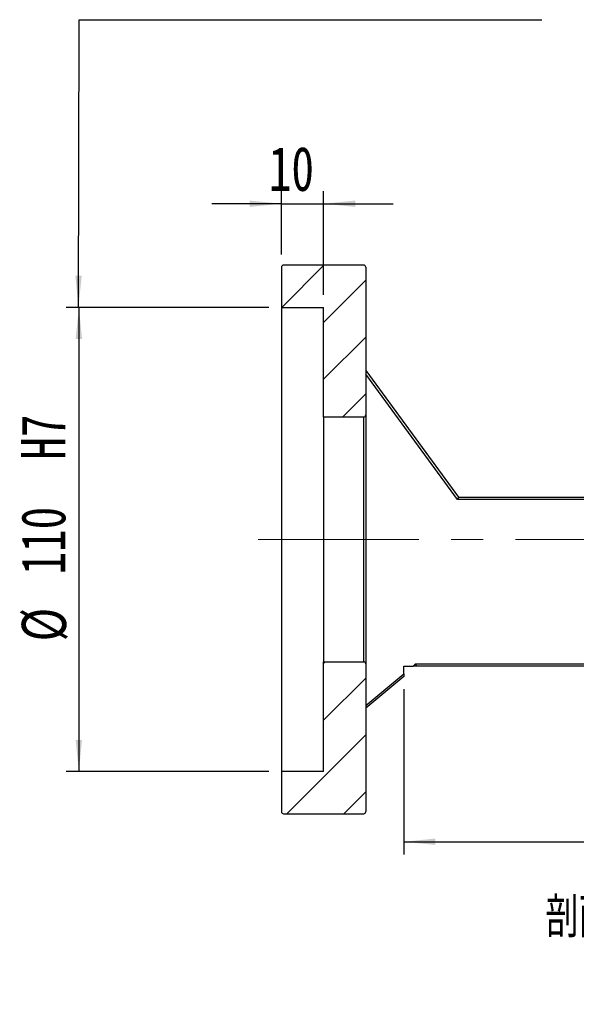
# Model space of a CAD drawing. Header units: millimetres. Extents: x 50 to 284, y 19 to 197.
# Tile 2 of 10: x 175 to 219, y 19 to 97. Entities that reach past the tile are written whole.
import ezdxf

# ---------------------------------------------------------------- set-up
doc = ezdxf.new("R2010")
doc.units = ezdxf.units.MM
doc.linetypes.add('CENTERX2', pattern=[20.32, 12.7, -2.54, 2.54, -2.54])
doc.layers.add('FORMAT', color=7, linetype='Continuous')
doc.styles.add('SLDTEXTSTYLE0', font='TXT', dxfattribs={"width": 0.75})
doc.styles.add('SLDTEXTSTYLE1', font='TXT', dxfattribs={"width": 0.75, "bigfont": 'bigfont'})
doc.dimstyles.new('SLDDIMSTYLE2', dxfattribs={"dimtxt": 3.5, "dimasz": 2.5, "dimexe": 0, "dimexo": 0.0625, "dimgap": 0.875, "dimtad": 1, "dimlfac": 3, "dimrnd": 1e-09, "dimzin": 12, "dimdsep": 46, "dimtxsty": 'SLDTEXTSTYLE0', "dimsah": 1, "dimcen": 0.09, "dimadec": 0, "dimazin": 3, "dimtfac": 1, "dimtofl": 0, "dimtmove": 0, "dimatfit": 3, "dimfxl": 0, "dimfrac": 2, "dimtolj": 1, "dimtzin": 12, "dimarcsym": 0})
doc.dimstyles.new('SLDDIMSTYLE3', dxfattribs={"dimtxt": 3.5, "dimasz": 2.5, "dimexe": 0, "dimexo": 0.0625, "dimgap": 0.875, "dimtad": 1, "dimlfac": 3, "dimrnd": 1e-09, "dimzin": 12, "dimdsep": 46, "dimtxsty": 'SLDTEXTSTYLE0', "dimsah": 1, "dimcen": 0.09, "dimadec": 0, "dimazin": 3, "dimtfac": 1, "dimtmove": 0, "dimatfit": 0, "dimfxl": 0, "dimfrac": 2, "dimtolj": 1, "dimtzin": 12, "dimarcsym": 0})
doc.dimstyles.new('SLDDIMSTYLE7', dxfattribs={"dimtxt": 3.5, "dimasz": 2.5, "dimexe": 0, "dimexo": 0.0625, "dimgap": 0.875, "dimtad": 1, "dimlfac": 3, "dimrnd": 1e-09, "dimzin": 12, "dimdsep": 46, "dimtxsty": 'SLDTEXTSTYLE0', "dimsah": 1, "dimcen": 0.09, "dimadec": 0, "dimazin": 3, "dimtfac": 1, "dimtofl": 0, "dimtmove": 0, "dimatfit": 3, "dimfxl": 0, "dimfrac": 2, "dimtolj": 1, "dimarcsym": 0})

# ---------------------------------------------------------------- blocks, each defined once
blk = doc.blocks.new('_D_13')
at = {"layer": 'FORMAT', "color": 7}
for p, q in [((195.265, 78.228), (195.265, 83.247)), ((198.598, 75.062), (198.598, 83.247)), ((195.265, 82.247), (189.765, 82.247)), ((195.265, 82.247), (198.598, 82.247)), ((198.598, 82.247), (204.098, 82.247))]:
    blk.add_line(p, q, dxfattribs=at)
for points in [[(195.265, 82.247), (192.765, 82.497), (192.765, 81.997)], [(198.598, 82.247), (201.098, 81.997), (201.098, 82.497)]]:
    blk.add_solid(points, dxfattribs=at)
at = {"layer": 'FORMAT', "color": 7, "insert": (194.269, 86.759), "char_height": 3.5, "attachment_point": 1, "style": 'SLDTEXTSTYLE0'}
blk.add_mtext('10', dxfattribs=at)
blk = doc.blocks.new('_D_14')
at = {"layer": 'FORMAT', "color": 7}
for p, q in [((194.265, 74.062), (178.265, 74.062)), ((179.265, 74.062), (179.265, 37.395)), ((194.265, 37.395), (178.265, 37.395))]:
    blk.add_line(p, q, dxfattribs=at)
for points in [[(179.265, 74.062), (179.015, 71.562), (179.515, 71.562)], [(179.265, 37.395), (179.515, 39.895), (179.015, 39.895)]]:
    blk.add_solid(points, dxfattribs=at)
at = {"layer": 'FORMAT', "color": 7, "char_height": 3.5, "attachment_point": 1, "rotation": 90, "style": 'SLDTEXTSTYLE0'}
for s, insert in [('H7', (174.7, 62.022)), ('110', (174.7, 52.951)), ('%%c', (174.753, 47.672))]:
    blk.add_mtext(s, dxfattribs=dict(at, insert=insert))
blk = doc.blocks.new('_D_18')
at = {"layer": 'FORMAT', "color": 7}
for p, q in [((246.265, 44.895), (246.265, 30.846)), ((204.932, 43.895), (204.932, 30.846)), ((204.932, 31.846), (246.265, 31.846))]:
    blk.add_line(p, q, dxfattribs=at)
for points in [[(204.932, 31.846), (207.432, 31.596), (207.432, 32.096)], [(246.265, 31.846), (243.765, 32.096), (243.765, 31.596)]]:
    blk.add_solid(points, dxfattribs=at)
at = {"layer": 'FORMAT', "color": 7, "insert": (220.919, 36.358), "char_height": 3.5, "attachment_point": 1, "style": 'SLDTEXTSTYLE0'}
blk.add_mtext('124', dxfattribs=at)

msp = doc.modelspace()

# ---------------------------------------------------------------- hatches: boundary and pattern name
at = {"layer": 'FORMAT', "linetype": 'Continuous', "lineweight": 18}
h = msp.add_hatch(dxfattribs=at)
h.set_pattern_fill('ANSI31', color=256, style=0)
edge = h.paths.add_edge_path(flags=0)
edge.add_arc((201.7649, 77.2283), 0.1667, 0, 90)
edge.add_line((201.7649, 77.3949), (195.4316, 77.3949))
edge.add_arc((195.4316, 77.2283), 0.1667, 90, 180)
edge.add_line((195.2649, 77.2283), (195.2649, 74.0616))
edge.add_line((195.2649, 74.0616), (198.5983, 74.0616))
edge.add_line((198.5983, 74.0616), (198.5983, 65.3949))
edge.add_line((198.5983, 65.3949), (201.7649, 65.3949))
edge.add_arc((201.7649, 65.5616), 0.1667, 270, 360)
edge.add_line((201.9316, 65.5616), (201.9316, 77.2283))
h = msp.add_hatch(dxfattribs=at)
h.set_pattern_fill('ANSI31', color=256, style=0)
edge = h.paths.add_edge_path(flags=0)
edge.add_arc((201.7649, 34.2283), 0.1667, 270, 360)
edge.add_line((201.9316, 34.2283), (201.9316, 45.8949))
edge.add_arc((201.7649, 45.8949), 0.1667, 360, 450)
edge.add_line((201.7649, 46.0616), (198.5983, 46.0616))
edge.add_line((198.5983, 46.0616), (198.5983, 37.3949))
edge.add_line((198.5983, 37.3949), (195.2649, 37.3949))
edge.add_line((195.2649, 37.3949), (195.2649, 34.2283))
edge.add_arc((195.4316, 34.2283), 0.1667, 180, 270)
edge.add_line((195.4316, 34.0616), (201.7649, 34.0616))

# ---------------------------------------------------------------- linework, layer by layer
at = {"color": 7, "linetype": 'Continuous', "lineweight": 25}
for p, q in [((195.2649, 77.2283), (195.2649, 74.0616)), ((201.7649, 77.3949), (195.4316, 77.3949)), ((201.9316, 77.2283), (201.9316, 65.5616)), ((195.2649, 74.0616), (198.5983, 74.0616)), ((195.2649, 74.0616), (195.2649, 37.3949)), ((198.5983, 65.3949), (198.5983, 74.0616)), ((201.9316, 69.0616), (209.2649, 59.0616)), ((209.1805, 58.8949), (201.9316, 68.7798)), ((201.7649, 65.3949), (198.5983, 65.3949)), ((198.5983, 65.3949), (198.5983, 46.0616)), ((201.7649, 46.0616), (201.7649, 65.3949)), ((201.9316, 65.5616), (201.9316, 45.8949)), ((219.7474, 58.8949), (209.1805, 58.8949)), ((209.2649, 59.0616), (219.7474, 59.0616)), ((198.5983, 37.3949), (198.5983, 46.0616)), ((198.5983, 46.0616), (201.7649, 46.0616)), ((201.9316, 45.8949), (201.9316, 34.2283)), ((205.6713, 45.7283), (205.8713, 45.8949)), ((205.8713, 45.8949), (219.7474, 45.8949)), ((204.9316, 45.1119), (204.9316, 45.7283)), ((204.9316, 45.7283), (205.6713, 45.7283)), ((205.9316, 45.7283), (205.6713, 45.7283)), ((219.7474, 45.7283), (205.9316, 45.7283)), ((201.9316, 42.6119), (204.9316, 45.1119)), ((204.9316, 44.8949), (201.9316, 42.3949)), ((204.9316, 45.1119), (204.9316, 44.8949)), ((195.2649, 37.3949), (195.2649, 34.2283)), ((198.5983, 37.3949), (195.2649, 37.3949)), ((195.4316, 34.0616), (201.7649, 34.0616))]:
    msp.add_line(p, q, dxfattribs=at)
at = {"color": 7, "linetype": 'Continuous', "lineweight": 25, "flags": 128}
for points in [[(209.2649, 59.0616), (209.2633, 59.0584), (209.2585, 59.0489), (209.2507, 59.0335), (209.2402, 59.0128), (209.2274, 58.9875), (209.2128, 58.9587), (209.197, 58.9274), (209.1805, 58.8949)], [(205.8713, 45.8949), (205.883, 45.8624), (205.8944, 45.8311), (205.9048, 45.8023), (205.9139, 45.7771), (205.9214, 45.7563), (205.927, 45.7409), (205.9304, 45.7315), (205.9316, 45.7283)]]:
    msp.add_lwpolyline(points, dxfattribs=at)
at = {"color": 7, "linetype": 'Continuous', "lineweight": 25}
for centre, start, end in [((195.4316, 77.2283), 90, 180), ((201.7649, 77.2283), 0, 90), ((201.7649, 65.5616), 270, 0), ((201.7649, 45.8949), 0, 90), ((195.4316, 34.2283), 180, 270), ((201.7649, 34.2283), 270, 360)]:
    msp.add_arc(centre, 0.1667, start, end, dxfattribs=at)
at = {"layer": 'FORMAT', "color": 7}
for p, q in [((179.2357, 74.0616), (179.2825, 96.7857)), ((179.2825, 96.7857), (215.8347, 96.7857))]:
    msp.add_line(p, q, dxfattribs=at)
at = {"layer": 'FORMAT', "color": 7, "linetype": 'CENTERX2', "lineweight": 18}
msp.add_line((193.4316, 55.7283), (247.3783, 55.7283), dxfattribs=at)
at = {"layer": 'FORMAT', "color": 7}
msp.add_solid([(179.2357, 74.0616), (179.4909, 76.5611), (178.9909, 76.5621)], dxfattribs=at)

# ---------------------------------------------------------------- texts
at = {"layer": 'FORMAT', "insert": (224.6853, 27.471), "char_height": 3.175, "attachment_point": 2, "style": 'SLDTEXTSTYLE1'}
msp.add_mtext('\\M+19655\\M+196CA\\M+19AA4 H-H', dxfattribs=at)

# ---------------------------------------------------------------- dimensions: what is measured, and where the dimension line sits
at = {"layer": 'FORMAT', "color": 7}
for base, p1, p2, dimstyle, picture, middle in [((198.5983, 82.2473), (195.2649, 77.2283), (198.5983, 74.0616), 'SLDDIMSTYLE3', '_D_13', (196.8556, 82.2473)), ((246.2649, 31.8463), (204.9316, 44.8949), (246.2649, 45.8949), 'SLDDIMSTYLE2', '_D_18', (224.7978, 31.8463))]:
    dim = msp.add_linear_dim(base=base, p1=p1, p2=p2, dimstyle=dimstyle, dxfattribs=at)
    dim.commit()
    dim.dimension.update_dxf_attribs({"geometry": picture, "text_midpoint": middle, "dimtype": 160})
dim = msp.add_linear_dim(base=(179.2649, 37.3949), p1=(195.2649, 74.0616), p2=(195.2649, 37.3949), angle=90, text='%%c<>H7', dimstyle='SLDDIMSTYLE7', dxfattribs=at)
dim.commit()
dim.dimension.update_dxf_attribs({"geometry": '_D_14', "text_midpoint": (179.2649, 57.7248), "dimtype": 160})

doc.saveas('drawing.dxf')
